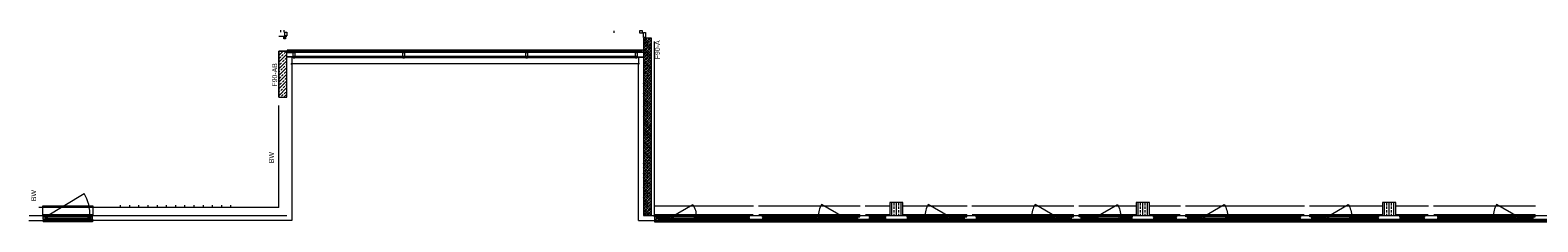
# Model space of a CAD drawing. Header units: metres. Extents: x -27 to 222, y 3 to 231.
# Tile 16 of 46: x 119.88 to 165.77, y 8.36 to 14.19. Entities that reach past the tile are written whole.
import ezdxf
from ezdxf.enums import TextEntityAlignment as Align

# ---------------------------------------------------------------- set-up
doc = ezdxf.new("R2010")
doc.units = ezdxf.units.M
doc.layers.add('Grundriss', color=7, linetype='Continuous', lineweight=13)
doc.styles.add('Style-Arial', font='arial.ttf')
doc.styles.add('Untergeordnet 1 100', font='arial.ttf', dxfattribs={"width": 0.8, "height": 0.25})

# ---------------------------------------------------------------- blocks, each defined once
blk = doc.blocks.new('öfnungsflügel 75')
at = {"layer": 'Grundriss', "lineweight": -2, "ltscale": 0.01}
blk.add_line((-0.533, -0.035), (-1.181, 0.339), dxfattribs=at)
at = {"layer": 'Grundriss', "lineweight": -2}
for p, q in [((-0.01, -0.04), (-0.01, 0.03)), ((-0.01, 0), (0, 0)), ((-1.231, -0.03), (-0.588, -0.03)), ((-1.231, -0.11), (-0.588, -0.11)), ((-0.127, -0.04), (-0.481, -0.04)), ((-0.481, -0.11), (-0.127, -0.11)), ((-0.085, -0.11), (-0.085, -0.04)), ((-0.072, -0.04), (-0.01, -0.04))]:
    blk.add_line(p, q, dxfattribs=at)
at = {"layer": 'Grundriss', "lineweight": -2, "flags": 128}
for points in [[(-1.323, -0.067), (-1.323, -0.092), (-1.338, -0.092), (-1.338, -0.11), (-1.285, -0.11), (-1.285, -0.102), (-1.285, -0.102), (-1.285, -0.04), (-1.338, -0.04), (-1.338, -0.067), (-1.323, -0.067)], [(-1.285, -0.067), (-1.285, -0.092), (-1.285, -0.092), (-1.285, -0.11), (-1.231, -0.11), (-1.231, -0.102), (-1.281, -0.102), (-1.281, -0.04), (-1.285, -0.04), (-1.285, -0.067), (-1.285, -0.067)], [(-1.281, -0.102), (-1.231, -0.102), (-1.231, -0.092), (-1.246, -0.092), (-1.246, -0.067), (-1.231, -0.067), (-1.231, -0.03), (-1.281, -0.03), (-1.281, -0.102), (-1.281, -0.102)], [(-1.246, -0.092), (-0.573, -0.092), (-0.573, -0.067), (-1.246, -0.067), (-1.246, -0.092)], [(-0.538, -0.102), (-0.588, -0.102), (-0.588, -0.092), (-0.573, -0.092), (-0.573, -0.067), (-0.588, -0.067), (-0.588, -0.03), (-0.538, -0.03), (-0.538, -0.102), (-0.538, -0.102)], [(-0.535, -0.067), (-0.535, -0.092), (-0.535, -0.092), (-0.535, -0.11), (-0.588, -0.11), (-0.588, -0.102), (-0.538, -0.102), (-0.538, -0.04), (-0.535, -0.04), (-0.535, -0.067), (-0.535, -0.067)], [(-0.496, -0.067), (-0.496, -0.092), (-0.481, -0.092), (-0.481, -0.11), (-0.535, -0.11), (-0.535, -0.102), (-0.535, -0.102), (-0.535, -0.04), (-0.481, -0.04), (-0.481, -0.067), (-0.496, -0.067)], [(-0.496, -0.092), (-0.123, -0.092), (-0.123, -0.067), (-0.496, -0.067), (-0.496, -0.092)]]:
    blk.add_lwpolyline(points, close=True, dxfattribs=at)
for points in [[(-0.138, -0.092), (-0.138, -0.11), (-0.072, -0.11), (-0.072, -0.04), (-0.138, -0.04), (-0.138, -0.067)], [(-0.138, -0.092), (-0.123, -0.092), (-0.123, -0.067), (-0.138, -0.067)]]:
    blk.add_lwpolyline(points, dxfattribs=at)
at = {"layer": 'Grundriss', "lineweight": -2}
blk.add_circle((-0.533, -0.035), 0.00375, dxfattribs=at)
at = {"layer": 'Grundriss', "lineweight": -2, "ltscale": 0.01}
blk.add_arc((-0.533, -0.035), 0.748, 149.9992, 179.617, dxfattribs=at)
blk = doc.blocks.new('randanschlussprofil')
at = {"layer": 'Grundriss', "lineweight": -2}
for p, q in [((-0.01, -0.04), (-0.01, 0.03)), ((-0.01, 0), (0, 0)), ((-0.085, -0.04), (-0.138, -0.04)), ((-0.138, -0.04), (-0.138, -0.067)), ((-0.138, -0.092), (-0.138, -0.11)), ((-0.138, -0.11), (-0.072, -0.11)), ((-0.085, -0.04), (-0.01, -0.04)), ((-0.085, -0.04), (-0.085, -0.11)), ((-0.072, -0.11), (-0.072, -0.04))]:
    blk.add_line(p, q, dxfattribs=at)
at = {"layer": 'Grundriss', "lineweight": -2, "flags": 128}
blk.add_lwpolyline([(-0.138, -0.092), (-0.123, -0.092), (-0.123, -0.067), (-0.138, -0.067)], dxfattribs=at)
blk = doc.blocks.new('PR-Bettenzi nur Pfosten')
at = {"layer": 'Grundriss', "lineweight": -2}
for p, q in [((0.025, 0.185), (0.025, 0.16)), ((0.025, 0.185), (0.025, 0.16)), ((0.025, 0.16), (0.025, 0.185))]:
    blk.add_line(p, q, dxfattribs=at)
at = {"layer": 'Grundriss', "lineweight": -2, "flags": 128}
for points in [[(0, 0.185), (0, 0.205), (0.05, 0.205), (0.05, 0.185), (0, 0.185)], [(0, 0.16), (0, 0.04), (0.05, 0.04), (0.05, 0.16), (0, 0.16)]]:
    blk.add_lwpolyline(points, close=True, dxfattribs=at)
blk = doc.blocks.new('öfnungsflügel treppenhaus')
at = {"layer": 'Grundriss', "lineweight": -2, "ltscale": 0.01}
blk.add_line((-27.881, -103.603), (-26.709, -102.897), dxfattribs=at)
at = {"layer": 'Grundriss', "lineweight": -2}
for p, q in [((-27.954, -103.568), (-27.964, -103.568)), ((-27.954, -103.608), (-27.954, -103.538)), ((-27.889, -103.608), (-27.954, -103.608)), ((-27.879, -103.678), (-27.879, -103.608)), ((-26.571, -103.598), (-27.837, -103.598)), ((-26.571, -103.678), (-27.837, -103.678)), ((-26.529, -103.678), (-26.529, -103.608)), ((-26.516, -103.608), (-26.454, -103.608)), ((-26.454, -103.608), (-26.454, -103.538)), ((-26.454, -103.568), (-26.444, -103.568))]:
    blk.add_line(p, q, dxfattribs=at)
at = {"layer": 'Grundriss', "lineweight": -2, "flags": 128}
for points in [[(-27.892, -103.608), (-27.892, -103.608), (-27.892, -103.608), (-27.892, -103.678), (-27.826, -103.678), (-27.826, -103.67), (-27.876, -103.67), (-27.876, -103.608), (-27.892, -103.608), (-27.892, -103.608)], [(-27.876, -103.67), (-27.826, -103.67), (-27.826, -103.66), (-27.841, -103.66), (-27.841, -103.635), (-27.826, -103.635), (-27.826, -103.598), (-27.876, -103.598), (-27.876, -103.67), (-27.876, -103.67)], [(-26.568, -103.66), (-27.841, -103.66), (-27.841, -103.635), (-26.568, -103.635), (-26.568, -103.66)], [(-26.533, -103.67), (-26.583, -103.67), (-26.583, -103.66), (-26.568, -103.66), (-26.568, -103.635), (-26.583, -103.635), (-26.583, -103.598), (-26.533, -103.598), (-26.533, -103.67), (-26.533, -103.67)], [(-26.516, -103.608), (-26.516, -103.608), (-26.516, -103.608), (-26.516, -103.678), (-26.583, -103.678), (-26.583, -103.67), (-26.533, -103.67), (-26.533, -103.608), (-26.516, -103.608), (-26.516, -103.608)]]:
    blk.add_lwpolyline(points, close=True, dxfattribs=at)
at = {"layer": 'Grundriss', "lineweight": -2}
blk.add_circle((-27.881, -103.603), 0.00375, dxfattribs=at)
at = {"layer": 'Grundriss', "lineweight": -2, "ltscale": 0.01}
blk.add_arc((-27.804, -103.545), 1.273, 357.8076, 30.5949, dxfattribs=at)

msp = doc.modelspace()

# ---------------------------------------------------------------- hatches: boundary and pattern name
at = {"layer": 'Grundriss'}
h = msp.add_hatch(dxfattribs=at)
h.set_pattern_fill('ANSI33', color=256, style=0, pattern_type=2)
h.set_pattern_definition([(45, (140.359495, 11.48029), (-0.1018234, -0.2036468), []), (45, (140.33404, 11.50575), (-0.1018234, -0.2036468), [0.036, -0.18]), (45, (140.37222, 11.54393), (-0.1018234, -0.2036468), [0.036, -0.18]), (45, (140.41041, 11.582115), (-0.1018234, -0.2036468), [0.036, -0.18]), (45, (140.44859, 11.6203), (-0.1018234, -0.2036468), [0.036, -0.18])])
h.paths.add_polyline_path([(138.55, 8.55), (138.8, 8.55), (138.8, 13.95), (138.55, 13.95)])
h = msp.add_hatch(dxfattribs=at)
h.set_pattern_fill('ANSI33', color=256, style=0, pattern_type=2)
h.set_pattern_definition([(45, (143.59756, 85.77334), (-0.20364675, -0.4072935), []), (45, (143.54665, 85.82425), (-0.20364675, -0.4072935), [0.072, -0.36]), (45, (143.62301, 85.90062), (-0.20364675, -0.4072935), [0.072, -0.36]), (45, (143.69938, 85.97699), (-0.20364675, -0.4072935), [0.072, -0.36]), (45, (143.77575, 86.05335), (-0.20364675, -0.4072935), [0.072, -0.36])])
h.paths.add_polyline_path([(127.45, 12.15), (127.7, 12.15), (127.7, 13.55), (127.45, 13.55)])
h = msp.add_hatch(dxfattribs=at)
h.set_pattern_fill('ANSI33', color=256, style=0, pattern_type=2)
h.set_pattern_definition([(90, (146.25, 8.75), (0.144, -0.432), []), (90, (146.178, 8.75), (0.144, -0.432), [0.072, -0.36]), (90, (146.178, 8.858), (0.144, -0.432), [0.072, -0.36]), (90, (146.178, 8.966), (0.144, -0.432), [0.072, -0.36]), (90, (146.178, 9.074), (0.144, -0.432), [0.072, -0.36])])
h.paths.add_polyline_path([(146.05, 8.55), (146.45, 8.55), (146.45, 8.95), (146.05, 8.95)])
h = msp.add_hatch(dxfattribs=at)
h.set_pattern_fill('ANSI33', color=256, style=0, pattern_type=2)
h.set_pattern_definition([(90, (153.75, 8.75), (0.144, -0.432), []), (90, (153.678, 8.75), (0.144, -0.432), [0.072, -0.36]), (90, (153.678, 8.858), (0.144, -0.432), [0.072, -0.36]), (90, (153.678, 8.966), (0.144, -0.432), [0.072, -0.36]), (90, (153.678, 9.074), (0.144, -0.432), [0.072, -0.36])])
h.paths.add_polyline_path([(153.55, 8.55), (153.95, 8.55), (153.95, 8.95), (153.55, 8.95)])
h = msp.add_hatch(dxfattribs=at)
h.set_pattern_fill('ANSI33', color=256, style=0, pattern_type=2)
h.set_pattern_definition([(90, (161.25, 8.75), (0.144, -0.432), []), (90, (161.178, 8.75), (0.144, -0.432), [0.072, -0.36]), (90, (161.178, 8.858), (0.144, -0.432), [0.072, -0.36]), (90, (161.178, 8.966), (0.144, -0.432), [0.072, -0.36]), (90, (161.178, 9.074), (0.144, -0.432), [0.072, -0.36])])
h.paths.add_polyline_path([(161.05, 8.55), (161.45, 8.55), (161.45, 8.95), (161.05, 8.95)])

# ---------------------------------------------------------------- linework, layer by layer
for p, q in [((127.7, 14), (127.45, 14)), ((138.875, 13.85), (138.875, 8.55)), ((138.51, 13.51), (127.7, 13.51)), ((138.54, 13.58), (127.71, 13.58)), ((127.85, 13.365), (127.85, 13.165)), ((138.35, 13.345), (127.94, 13.345)), ((138.4, 13.365), (138.4, 13.165)), ((127.82, 13.165), (127.85, 13.165)), ((127.85, 13.165), (127.85, 8.4)), ((138.43, 13.165), (138.4, 13.165)), ((138.4, 8.4), (138.4, 13.165)), ((122.635, 8.8), (122.635, 8.865)), ((122.915, 8.8), (122.915, 8.865)), ((123.195, 8.8), (123.195, 8.865)), ((123.475, 8.8), (123.475, 8.865)), ((123.755, 8.8), (123.755, 8.865)), ((124.035, 8.8), (124.035, 8.865)), ((124.315, 8.8), (124.315, 8.865)), ((124.595, 8.8), (124.595, 8.865)), ((124.875, 8.8), (124.875, 8.865)), ((125.155, 8.8), (125.155, 8.865)), ((125.435, 8.8), (125.435, 8.865)), ((125.715, 8.8), (125.715, 8.865)), ((125.995, 8.8), (125.995, 8.865)), ((138.875, 8.85), (141.9, 8.85)), ((142.05, 8.85), (145.15, 8.85)), ((145.3, 8.85), (146.05, 8.85)), ((146.45, 8.85), (148.4, 8.85)), ((148.55, 8.85), (151.65, 8.85)), ((151.8, 8.85), (153.55, 8.85)), ((153.95, 8.85), (154.9, 8.85)), ((155.05, 8.85), (158.675, 8.85)), ((158.825, 8.85), (161.05, 8.85)), ((161.45, 8.85), (162.45, 8.85)), ((162.6, 8.85), (165.7, 8.85)), ((119.84, 8.4), (120.28, 8.4)), ((120.28, 8.58), (121.78, 8.58)), ((120.28, 8.44), (120.28, 8.36)), ((121.78, 8.44), (120.28, 8.44)), ((121.78, 8.36), (120.28, 8.36)), ((121.78, 8.44), (121.78, 8.36)), ((127.85, 8.4), (121.78, 8.4)), ((138.4, 8.4), (138.81, 8.4)), ((138.885, 8.58), (141.89, 8.58)), ((138.885, 8.44), (138.885, 8.36)), ((138.885, 8.36), (188.714, 8.36)), ((139.002, 8.44), (190.893, 8.44)), ((141.793, 8.51), (140.2135, 8.51)), ((142.06, 8.58), (145.14, 8.58)), ((143.8465, 8.51), (142.157, 8.5098)), ((145.31, 8.58), (146.04, 8.58)), ((145.943, 8.51), (145.407, 8.5099)), ((146.46, 8.58), (148.39, 8.58)), ((147.0965, 8.5101), (146.557, 8.5099)), ((148.56, 8.58), (151.64, 8.58)), ((150.3465, 8.51), (148.657, 8.5098)), ((151.81, 8.58), (153.54, 8.58)), ((153.443, 8.51), (153.1035, 8.5099)), ((153.96, 8.58), (154.89, 8.58)), ((154.793, 8.51), (154.057, 8.51)), ((155.06, 8.58), (158.665, 8.58)), ((158.568, 8.51), (156.3535, 8.5098)), ((158.835, 8.58), (161.04, 8.58)), ((160.943, 8.51), (160.1285, 8.5099)), ((161.46, 8.58), (162.44, 8.58)), ((162.343, 8.5101), (161.557, 8.5099)), ((162.61, 8.58), (165.69, 8.58)), ((164.3965, 8.51), (162.707, 8.5098))]:
    msp.add_line(p, q, dxfattribs=at)
at = {"layer": 'Grundriss', "ltscale": 0.1}
for p, q in [((127.45, 13.55), (127.7, 13.55)), ((127.45, 12.15), (127.45, 13.55)), ((138.51, 13.55), (127.74, 13.55)), ((127.45, 8.8), (127.45, 11.9)), ((120.27, 8.8), (120.15, 8.8)), ((120.27, 8.55), (120.27, 8.8)), ((121.79, 8.8), (120.27, 8.8)), ((121.79, 8.8), (121.79, 8.55)), ((127.45, 8.8), (121.79, 8.8)), ((119.85, 8.55), (120.15, 8.55)), ((119.85, 8.55), (120.27, 8.55)), ((120.27, 8.55), (121.79, 8.55)), ((121.79, 8.55), (127.7, 8.55)), ((138.8, 8.55), (183.55, 8.55))]:
    msp.add_line(p, q, dxfattribs=at)
at = {"layer": 'Grundriss', "ltscale": 0.05}
for p, q in [((121.78, 8.4), (120.28, 8.4)), ((138.81, 8.4), (188.714, 8.4))]:
    msp.add_line(p, q, dxfattribs=at)
at = {"layer": 'Grundriss', "flags": 128}
for points in [[(127.5157, 14.1258), (127.5157, 14.1908)], [(127.654, 13.975), (127.654, 13.925), (127.604, 13.925), (127.604, 13.975), (127.654, 13.975)], [(127.6057, 14.1908), (127.6057, 14.1258)], [(127.7, 14.135), (127.7, 14.015), (127.635, 14.015), (127.635, 14.135), (127.7, 14.135)], [(137.6633, 14.1058), (137.6633, 14.1708)], [(138.5207, 14.1058), (138.5207, 14.1708), (138.4307, 14.1708), (138.4307, 14.1058), (138.5207, 14.1058)], [(138.4307, 14.1708), (138.4307, 14.1058)], [(138.615, 14.115), (138.615, 13.965), (138.55, 13.965), (138.55, 14.115), (138.615, 14.115)], [(127.7, 13.51), (127.89, 13.51)], [(127.915, 13.3815), (127.7, 13.3815)], [(127.915, 13.365), (127.7, 13.365)], [(127.71, 13.58), (127.71, 13.51)], [(131.25, 13.39), (127.915, 13.39), (127.915, 13.365), (131.25, 13.365)], [(135, 13.39), (131.25, 13.39), (131.25, 13.365), (135, 13.365)], [(135, 13.365), (135, 13.39)], [(135, 13.365), (138.335, 13.365), (138.335, 13.39), (135, 13.39), (135, 13.365)], [(138.335, 13.3815), (138.55, 13.3815)], [(138.335, 13.365), (138.55, 13.365)], [(138.55, 13.51), (138.36, 13.51)], [(138.54, 13.58), (138.54, 13.51)], [(138.43, 13.165), (127.83, 13.165)], [(120.27, 8.8), (120.27, 8.85), (121.79, 8.85), (121.79, 8.8)], [(120.342, 8.44), (120.28, 8.44), (120.28, 8.51), (120.342, 8.51), (120.342, 8.44)], [(121.718, 8.44), (121.78, 8.44), (121.78, 8.51), (121.718, 8.51), (121.718, 8.44)], [(138.885, 8.44), (138.947, 8.44), (138.947, 8.51), (138.885, 8.51), (138.885, 8.44)], [(140.1985, 8.4585), (141.7765, 8.4585), (141.7765, 8.4835), (140.1985, 8.4835)], [(140.1985, 8.4835), (140.1985, 8.4585)], [(142.1735, 8.4584), (143.8265, 8.4585), (143.8265, 8.4835), (142.1735, 8.4835), (142.1735, 8.4584)], [(145.4235, 8.4585), (145.9265, 8.4585), (145.9265, 8.4835), (145.4235, 8.4836), (145.4235, 8.4585)], [(146.5735, 8.4585), (147.0765, 8.4586), (147.0765, 8.4836), (146.5735, 8.4836), (146.5735, 8.4585)], [(148.6735, 8.4585), (150.3265, 8.4585), (150.3265, 8.4835), (148.6735, 8.4836), (148.6735, 8.4585)], [(153.1235, 8.4585), (153.4265, 8.4585), (153.4265, 8.4835), (153.1235, 8.4836), (153.1235, 8.4585)], [(154.0735, 8.4585), (154.7765, 8.4585), (154.7765, 8.4835), (154.0735, 8.4836), (154.0735, 8.4585)], [(156.3735, 8.4585), (158.5515, 8.4585), (158.5515, 8.4835), (156.3735, 8.4836), (156.3735, 8.4585)], [(160.1485, 8.4584), (160.9265, 8.4585), (160.9265, 8.4835), (160.1485, 8.4835), (160.1485, 8.4584)], [(161.5735, 8.4585), (162.3265, 8.4585), (162.3265, 8.4835), (161.5735, 8.4836), (161.5735, 8.4585)], [(162.7235, 8.4584), (164.3765, 8.4585), (164.3765, 8.4835), (162.7235, 8.4835), (162.7235, 8.4584)]]:
    msp.add_lwpolyline(points, dxfattribs=at)
at = {"layer": 'Grundriss', "ltscale": 0.05, "flags": 128}
for points in [[(138.55, 8.55), (138.8, 8.55), (138.8, 13.95), (138.55, 13.95), (138.55, 8.55)], [(127.45, 12.15), (127.7, 12.15), (127.7, 13.55), (127.45, 13.55), (127.45, 12.15)], [(146.05, 8.55), (146.45, 8.55), (146.45, 8.95), (146.05, 8.95), (146.05, 8.55)], [(153.55, 8.55), (153.95, 8.55), (153.95, 8.95), (153.55, 8.95), (153.55, 8.55)], [(161.05, 8.55), (161.45, 8.55), (161.45, 8.95), (161.05, 8.95), (161.05, 8.55)]]:
    msp.add_lwpolyline(points, close=True, dxfattribs=at)

# ---------------------------------------------------------------- block references
at = {"layer": 'Grundriss', "extrusion": (0, 0, -1), "rotation": 180}
for p in [(-127.89, 13.55), (-131.225, 13.55), (-134.975, 13.55), (-138.31, 13.55)]:
    msp.add_blockref('PR-Bettenzi nur Pfosten', p, dxfattribs=at)
at = {"layer": 'Grundriss'}
for name, p in [('öfnungsflügel treppenhaus', (148.2342, 112.1181)), ('öfnungsflügel 75', (145.15, 8.55)), ('öfnungsflügel 75', (148.4, 8.55)), ('öfnungsflügel 75', (151.65, 8.55)), ('öfnungsflügel 75', (165.7, 8.55))]:
    msp.add_blockref(name, p, dxfattribs=at)
at = {"layer": 'Grundriss', "extrusion": (0, 0, -1)}
for name, p in [('öfnungsflügel 75', (-138.875, 8.55)), ('öfnungsflügel 75', (-151.8, 8.55)), ('öfnungsflügel 75', (-155.05, 8.55)), ('öfnungsflügel 75', (-158.825, 8.55)), ('randanschlussprofil', (-138.875, 8.55))]:
    msp.add_blockref(name, p, dxfattribs=at)

# ---------------------------------------------------------------- texts
at = {"layer": 'Grundriss'}
for s, style, p in [('F90-A', 'Style-Arial', (138.8994, 13.3073)), ('F90-AB', 'Style-Arial', (127.25, 12.4769)), ('BW', 'Untergeordnet 1 100', (127.15, 10.1471)), ('BW', 'Untergeordnet 1 100', (119.915, 8.9913))]:
    msp.add_text(s, height=0.15, rotation=90, dxfattribs=dict(at, style=style)).set_placement(p, align=Align.TOP_LEFT)

doc.saveas('drawing.dxf')
